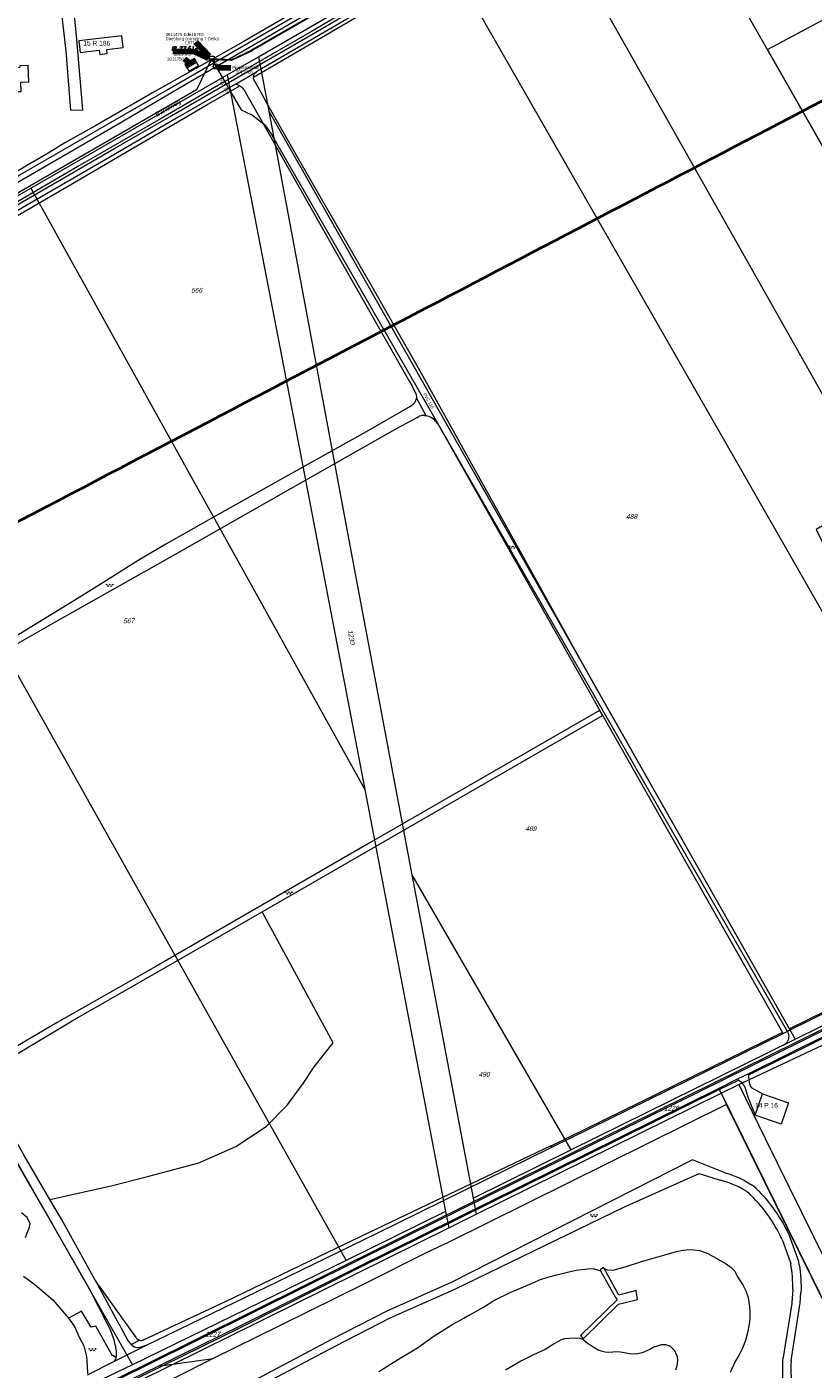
# Model space of a CAD drawing. Header units: metres. Extents: x 172462 to 175458, y 452773 to 455615.
# Tile 20 of 45: x 173867 to 174115, y 453403 to 453826. Entities that reach past the tile are written whole.
import ezdxf
from ezdxf.enums import TextEntityAlignment as Align

# ---------------------------------------------------------------- set-up
doc = ezdxf.new("R2010")
doc.units = ezdxf.units.M
doc.header["$MEASUREMENT"] = 0
for name, pattern in [('DGN Style 2', [107.046567, 64.22794, -42.818627]), ('DGN Style 3', [149.865194, 107.046567, -42.818627]), ('DGN Style 7', [214.093135, 96.341911, -42.818627, 32.11397, -42.818627])]:
    doc.linetypes.add(name, pattern=pattern)
for name, color, linetype, lineweight in [('BGT Ondergrond', 7, 'Continuous', 0), ('DKK ondergrond', 7, 'Continuous', 0), ('DWA hoofdleiding (stramien) (revisie)', 11, 'DGN Style 3', 0), ('Meldgebied', 5, 'Continuous', 40), ('Pers-druk bijzonderheden tekst (revisie)', 30, 'Continuous', 0), ('Pers-druk hoofdleiding (stramien) (revisie)', 30, 'DGN Style 7', 0), ('Pers-druk HVK nummer (revisie)', 30, 'Continuous', 0), ('Pers-druk IP-putnummer (revisie)', 30, 'Continuous', 0), ('Pers-druk Lozingspunt nummer (revisie)', 6, 'Continuous', 0), ('Pers-druk materiaal-diameter (revisie)', 30, 'Continuous', 0), ('Pers-druk pigginstallatie nummer (revisie)', 211, 'Continuous', 0), ('Pers-druk piginstallatie', 30, 'Continuous', 0), ('Pers-druk put (revisie)', 30, 'Continuous', 0), ('Pers-druk signaleringskabel (revisie)', 3, 'DGN Style 2', 0), ('Pers-druk voedingskast(revisie)', 30, 'Continuous', 0)]:
    doc.layers.add(name, color=color, linetype=linetype, lineweight=lineweight)
doc.styles.add('Style-Arial', font='arial.ttf')
doc.styles.add('Style-arial I 0.26180', font='arial.shx', dxfattribs={"oblique": 15})
doc.styles.add('Style-ITALICS', font='ITALICS.shx')
doc.styles.add('Style-WORKING', font='WORKING.shx')
doc.dimstyles.new('CT 1 10', dxfattribs={"dimtxt": 0.02, "dimasz": 0.02, "dimexe": 0.01, "dimexo": 0.0625, "dimgap": 0.01, "dimtad": 1, "dimzin": 3, "dimdsep": 46, "dimtxsty": 'Style-Arial', "dimcen": 0.09, "dimclrd": 1, "dimclre": 1, "dimazin": 3, "dimtfac": 1, "dimtmove": 1, "dimatfit": 1, "dimfxl": 0.01, "dimfxlon": 1, "dimfrac": 2, "dimtolj": 1, "dimtzin": 3, "dimlwd": 13, "dimlwe": 13, "dimarcsym": 0})

# ---------------------------------------------------------------- blocks, each defined once
blk = doc.blocks.new('TerminatorOpen_0.5')
at = {"color": 0, "linetype": 'ByBlock', "lineweight": -2}
for q in [(-1, 0.25), (-1, 0), (-1, -0.25)]:
    blk.add_line((0, 0), q, dxfattribs=at)
blk = doc.blocks.new('pomp')
at = {"layer": 'Pers-druk put (revisie)', "flags": 128}
blk.add_lwpolyline([(-1.75, 1.75), (1.75, 1.75), (1.75, -1.75)], dxfattribs=at)
at = {"layer": 'Pers-druk put (revisie)', "extrusion": (0, 0, -1)}
blk.add_solid([(1.75, 1.75), (1.75, -1.75), (-1.75, -1.75)], dxfattribs=at)
blk = doc.blocks.new('21_____1')
at = {"layer": 'Pers-druk piginstallatie'}
blk.add_circle((0, 0), 1, dxfattribs=at)
blk = doc.blocks.new('afsl_1')
at = {"layer": 'Pers-druk piginstallatie', "extrusion": (0, 0, -1)}
blk.add_solid([(2, 1), (2, -1), (0, 0)], dxfattribs=at)
at = {"layer": 'Pers-druk piginstallatie'}
blk.add_solid([(0, 0), (2, 1), (2, -1)], dxfattribs=at)
blk = doc.blocks.new('kast')
at = {"layer": 'Pers-druk voedingskast(revisie)'}
for p, q in [((0, -1.75), (0, 1.75)), ((1.28, 1.75), (1.28, -1.75))]:
    blk.add_line(p, q, dxfattribs=at)
at = {"layer": 'Pers-druk voedingskast(revisie)', "flags": 128}
for points in [[(0, 1.75), (-1.28, 1.75)], [(-1.28, 1.75), (-1.28, -1.75)], [(1.28, 1.75), (0, 1.75)], [(-1.28, -1.75), (0, -1.75)], [(0, -1.75), (1.28, -1.75)]]:
    blk.add_lwpolyline(points, dxfattribs=at)
at = {"layer": 'Pers-druk voedingskast(revisie)', "extrusion": (0, 0, -1)}
blk.add_solid([(1.28, -1.75), (0, -1.75), (1.28, 1.75), (0, 1.75)], dxfattribs=at)
blk = doc.blocks.new('*U16')
at = {"layer": 'BGT Ondergrond', "color": 7, "linetype": 'Continuous', "lineweight": 0}
for centre in [(-0.3, 0.35), (0, 0.25), (-0.1, -0.05), (0.1, -0.45), (0.2, -0.15)]:
    blk.add_circle(centre, 0.0447, dxfattribs=at)
blk = doc.blocks.new('BGT-271C_1')
at = {"layer": 'BGT Ondergrond', "color": 7, "linetype": 'Continuous', "lineweight": 0, "xscale": 0.07267220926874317, "yscale": 0.07267220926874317, "zscale": 0.07267220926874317, "rotation": 243.434948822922}
blk.add_blockref('*U16', (0, 0), dxfattribs=at)

msp = doc.modelspace()

# ---------------------------------------------------------------- linework, layer by layer
at = {"layer": 'BGT Ondergrond', "color": 7, "linetype": 'Continuous', "lineweight": 0, "flags": 128}
for points in [[(174290.63, 454014.1), (174000, 453850.15), (173983.45, 453840.34), (173956.93, 453824.74), (173929.65, 453808.95), (173909.49, 453797.21), (173883.25, 453782.11), (173857.27, 453766.98), (173827.68, 453749.82), (173810.61, 453739.88), (173792.19, 453729.21), (173761.92, 453711.74), (173748.79, 453704.11)], [(173894.58, 453787.65), (173912.13, 453797.74), (173934.63, 453810.83), (173957.54, 453824.02), (173982.87, 453838.95), (174255.5, 453994.03), (174290.63, 454014.1)], [(174037.92, 453880.81), (174024.61, 453872.95), (174014.34, 453866.91), (174006.33, 453862.12), (173983.42, 453849.04), (173964.42, 453838.31), (173935.41, 453821.43), (173929.04, 453817.91), (173907.49, 453805.73), (173888.58, 453794.81), (173879.12, 453789.58), (173873.94, 453786.33), (173866.85, 453782.27), (173851.75, 453773.25), (173840.2, 453766.66), (173835.93, 453763.77), (173801.64, 453744.79)], [(173874.55, 453867.13), (173876.15, 453854.33), (173877.36, 453836.9), (173879.47, 453818.47), (173880.96, 453799.86), (173884.86, 453800.03), (173882.85, 453823.45), (173881.44, 453836.88), (173879.86, 453850.96), (173878.27, 453865.21), (173878.25, 453865.33)], [(174030.84, 453864.64), (173986.62, 453839.56), (173939.87, 453812.18), (173939.55, 453811.99)], [(174031.33, 453863.77), (174135.74, 453678.96), (174116.07, 453667.68), (174177.18, 453544.36)], [(174234.82, 453744.88), (174164.42, 453707.39), (174100.74, 453818.98), (174174.68, 453858.6)], [(173938.62, 453810.29), (173987.12, 453838.69)], [(173805.68, 453743.23), (173806.65, 453743.79), (173818.2, 453750.43), (173895.82, 453795.5), (173915.63, 453807.09), (173962.42, 453834.29)], [(173932.96, 453808.09), (173939.55, 453811.99)], [(173932.96, 453808.09), (173914.36, 453797.39), (173892.09, 453784.29), (173867.4, 453770.03), (173843.6, 453756.1), (173821.76, 453743.42), (173796.28, 453728.8), (173778.43, 453718.53), (173758.34, 453707.04)], [(173845.3, 453755.72), (173878.5, 453774.97), (173905.63, 453790.88), (173923.71, 453801.45), (173934.28, 453807.58)], [(173934.28, 453807.58), (173932.96, 453808.09)], [(173934.28, 453807.58), (173934.61, 453807.38)], [(173935.6, 453806.44), (173967.16, 453750.72), (173987.96, 453714.06), (173988.67, 453712.82), (173989.92, 453710.2), (173989.98, 453709.18)], [(174107.65, 453510.15), (174045.43, 453619.89), (173991.09, 453717.82), (173976, 453744.14), (173953.71, 453783.11), (173943.3, 453801.39), (173939.48, 453808.29), (173938.72, 453809.56), (173938.65, 453809.83), (173938.62, 453810.11), (173938.62, 453810.29)], [(173749.13, 453703.51), (173756.41, 453707.73), (173776.98, 453719.6), (173792.96, 453728.88), (173811.14, 453739.33), (173894.58, 453787.65)], [(173989.98, 453709.18), (173989.52, 453707.69)], [(173993.08, 453703.53), (173989.98, 453709.18)], [(173988.07, 453706.47), (173974.12, 453698.46), (173952.28, 453686.28)], [(173914.08, 453659.85), (173950.43, 453680.54), (173983.98, 453699.56), (173990.23, 453702.99), (173990.69, 453703.24)], [(173992.54, 453703.63), (173993.08, 453703.53)], [(173996.68, 453701.07), (173997.19, 453700.17)], [(173997.19, 453700.17), (174047.82, 453610.58), (174047.72, 453610.53)], [(173952.28, 453686.28), (173925.33, 453671.11), (173911.01, 453663), (173902.27, 453657.81), (173891.45, 453650.97), (173881.49, 453644.8), (173863.23, 453633.69), (173854.54, 453628.61), (173845.99, 453623.34), (173834.3, 453616.35), (173822.8, 453609.59), (173810.22, 453602.4), (173797.09, 453595.23), (173796.65, 453594.99), (173796.36, 453594.9)], [(173799.94, 453592.79), (173800.11, 453592.9), (173803.74, 453595.07), (173807.35, 453597.27), (173821.17, 453605.55), (173842.71, 453618.75), (173862.27, 453630.49), (173877.71, 453639.31), (173914.08, 453659.85)], [(174047.72, 453610.53), (173975.1, 453568.68), (173907.8, 453529.84), (173876.69, 453512.12), (173852.52, 453498)], [(173955.93, 453555.46), (174048.65, 453609.01)], [(174047.72, 453610.53), (174048.65, 453609.01)], [(174048.65, 453609.01), (174048.69, 453609.04), (174105.4, 453509.04)], [(174235.4, 453567.64), (174190.26, 453545.67), (174145.12, 453523.37), (173987.08, 453445.3), (173954.98, 453429.33), (173904.64, 453404.32), (173845.89, 453375.39)], [(173941.35, 453547.06), (173955.93, 453555.46)], [(173852.66, 453495.43), (173852.93, 453495.66), (173881.49, 453512.71), (173916.16, 453532.53), (173941.35, 453547.06)], [(173954.33, 453492.95), (173957.75, 453498.14), (173963.78, 453505.73), (173941.35, 453547.06)], [(174177.18, 453544.36), (174107.65, 453510.15)], [(174107.85, 453509.8), (174177.36, 453544)], [(173421.36, 453165.62), (173442.62, 453176.35), (173466.8, 453188.17), (173517.73, 453213.34), (173604.04, 453255.27), (173653.37, 453279.4), (173681.85, 453293.82), (173733.65, 453319.18), (173794.28, 453349.73), (173818.47, 453362.33), (173829.82, 453368.01), (173846.06, 453375.03), (173904.81, 453403.96), (173955.16, 453428.97), (173987.26, 453444.94), (174145.3, 453523.01)], [(174131.81, 453514.36), (174094.89, 453496.09)], [(174094.85, 453495.62), (174131.99, 453514)], [(174107.65, 453510.15), (174107.85, 453509.8)], [(174105.4, 453509.04), (174032.42, 453473.13)], [(174032.65, 453472.8), (174105.6, 453508.69)], [(174105.6, 453508.69), (174105.4, 453509.04)], [(174105.6, 453508.69), (174107.85, 453509.8)], [(173874.43, 453456.33), (173866.26, 453470.43), (173855.52, 453489.09), (173852.5, 453494.26)], [(174091.18, 453494.25), (174085.34, 453491.36)], [(174085.51, 453491), (174091.59, 453494.01)], [(174094.89, 453496.09), (174091.18, 453494.25)], [(174091.59, 453494.01), (174091.41, 453494.12), (174091.18, 453494.25)], [(174091.59, 453494.01), (174091.66, 453493.96), (174091.9, 453493.78), (174092.13, 453493.6), (174092.35, 453493.4), (174092.56, 453493.18), (174092.76, 453492.96), (174092.94, 453492.73), (174093.11, 453492.49), (174093.27, 453492.24), (174093.42, 453491.98), (174093.55, 453491.71), (174093.67, 453491.43), (174094.57, 453488.35), (174096.82, 453482.97)], [(174099.14, 453489.68), (174095.66, 453491.52), (174095.52, 453491.83), (174095.38, 453492.17), (174095.26, 453492.51), (174095.15, 453492.85), (174095.06, 453493.21), (174094.98, 453493.56), (174094.92, 453493.92), (174094.88, 453494.28), (174094.85, 453494.64), (174094.84, 453495), (174094.84, 453495.37), (174094.85, 453495.62)], [(174094.89, 453496.09), (174094.86, 453495.73), (174094.85, 453495.62)], [(173874.43, 453456.33), (173894.2, 453460.74), (173905.62, 453463.7), (173921.43, 453467.85), (173933.06, 453473.02), (173942.68, 453479.39), (173949.31, 453486.17), (173954.33, 453492.95)], [(174085.34, 453491.36), (173971.7, 453435.13), (173934.35, 453416.34), (173908.89, 453403.83)], [(173910.17, 453404), (173934.52, 453415.98), (173971.87, 453434.77), (174085.51, 453491)], [(174085.34, 453491.36), (174085.51, 453491)], [(174085.51, 453491), (174085.96, 453490.1), (174087.81, 453486.33)], [(174087.81, 453486.33), (174000, 453442.74), (173993.27, 453439.57), (173973.64, 453429.77), (173946.84, 453416.49), (173925.89, 453406.2)], [(174263.49, 453246.63), (174249.41, 453240.54), (174215.98, 453226.02), (174177.45, 453304.76), (174164.49, 453330.86), (174137.86, 453384.67), (174087.81, 453486.33)], [(173857.52, 453479.29), (173863.73, 453468.44), (173875.31, 453448.44), (173886.95, 453428.01), (173892.39, 453417.36), (173893.52, 453415.15)], [(174032.42, 453473.13), (174032.35, 453473.24), (173981.94, 453449.19), (173961.96, 453439.56), (173929.68, 453424.1), (173903.89, 453411.99)], [(173904.93, 453410.39), (173953.47, 453433.94), (173977.45, 453445.64), (174032.65, 453472.8)], [(174032.42, 453473.13), (174032.65, 453472.8)], [(174087.08, 453464.79), (174077.04, 453468.87), (174000.94, 453430.17), (173980.65, 453421.15), (173963.25, 453412.21), (173941.22, 453400.54), (173920.83, 453390.71), (173915.27, 453388.25), (173901.51, 453381.8)], [(173901.51, 453381.8), (173903.27, 453380.47), (173916.23, 453386.05), (173921.83, 453388.54), (173942.3, 453398.39), (173964.36, 453410.08), (173981.69, 453418.98), (174001.91, 453427.98), (174055.43, 453453.91), (174079.18, 453464.56), (174085.77, 453462.45)], [(174097.11, 453459.75), (174096.3, 453460.52), (174095.62, 453460.98)], [(173888.7, 453430.86), (173878.05, 453450.08), (173874.43, 453456.33)], [(174094.2, 453458.8), (174094.67, 453458.48)], [(173866.7, 453444.31), (173867.31, 453445.81), (173867.91, 453447.31), (173868.22, 453448.61), (173867.23, 453450.61), (173865.53, 453452.12)], [(174105.24, 453443.77), (174105.42, 453443.38), (174108.02, 453436.11)], [(174110.73, 453435.7), (174110.55, 453436.77), (174107.83, 453444.36), (174107.6, 453444.86)], [(174049.15, 453434.51), (174050, 453434.09), (174052, 453434), (174055.79, 453435.13), (174060.68, 453436.66), (174072.05, 453439.93), (174074.05, 453440.34), (174076.15, 453440.55), (174077.45, 453440.46), (174079.25, 453440.27), (174081.85, 453439.29), (174087.67, 453436.03), (174089.28, 453434.84), (174090.38, 453433.74), (174091.29, 453431.95), (174092.91, 453429.36), (174093.92, 453427.47), (174094.63, 453425.38), (174095.05, 453422.48), (174095.16, 453421.18), (174095.08, 453418.78), (174094.89, 453416.98), (174094.5, 453414.68), (174093.72, 453411.88), (174092.84, 453409.47), (174091.65, 453407.07), (174090.56, 453405.46), (174088.89, 453401.75)], [(174001.44, 453417), (174004.92, 453418.92), (174006.03, 453419.5), (174007.81, 453420.43), (174011.2, 453422.35), (174014.38, 453424.47), (174019.96, 453427.21), (174021.36, 453427.72), (174024.25, 453429.03), (174027.04, 453430.15), (174028.83, 453430.96), (174031.43, 453431.78), (174034.32, 453432.59), (174037.61, 453433.41), (174040.41, 453434.03), (174044, 453434.45), (174045.7, 453434.56), (174048.04, 453433.84)], [(174048.04, 453433.84), (174052.78, 453425.4), (174053.31, 453424.65), (174041.7, 453413.4), (174042.56, 453412.43), (174053.77, 453423.3), (174059.66, 453424.76), (174059.24, 453427.65), (174053.78, 453426.15)], [(174049.15, 453434.51), (174048.94, 453434.89), (174047.9, 453434.1), (174048.04, 453433.84)], [(174053.78, 453426.15), (174049.15, 453434.51)], [(173866.13, 453432.12), (173869.72, 453429.48), (173875.32, 453424.66), (173880.31, 453418.9)], [(173901.37, 453413.27), (173898.57, 453417.15), (173897.98, 453417.98), (173888.7, 453430.86)], [(173888.7, 453430.86), (173895.98, 453417.46), (173896.22, 453417.02), (173896.24, 453416.97), (173896.46, 453416.58), (173896.7, 453416.13), (173896.94, 453415.69), (173898.42, 453412.96), (173899.22, 453411.49), (173900, 453410.7), (173900.05, 453410.64)], [(174108.66, 453427.9), (174108.38, 453423.79), (174108.35, 453423.5), (174106.31, 453410.53), (174105.66, 453406.44)], [(174108.18, 453405.47), (174108.24, 453406.13), (174108.87, 453410.12), (174110.92, 453423.14), (174110.96, 453423.49), (174111.23, 453426.98)], [(173895.34, 453406.39), (173894.48, 453406.98), (173894.09, 453407.26), (173893.74, 453407.78), (173888.89, 453416.39), (173887.5, 453416.06), (173884.36, 453421.09), (173880.31, 453418.9)], [(173880.31, 453418.9), (173882.15, 453416.3), (173883.72, 453412.93), (173885.14, 453410.19), (173886.01, 453406.82), (173886.21, 453403.84), (173886.28, 453401.42)], [(173978.14, 453402.07), (173984.38, 453406.01), (173990.31, 453409.58), (173995.33, 453413.16), (174001.44, 453417)], [(173894.85, 453405.34), (173904.93, 453410.39)], [(173900.05, 453410.64), (173902.7, 453411.96)], [(174071.8, 453402.64), (174072.19, 453403.85), (174072.38, 453405.55), (174072.37, 453406.65), (174071.46, 453408.64), (174070.66, 453409.43), (174069.95, 453410.03), (174068.65, 453410.52), (174067.25, 453410.51), (174064.86, 453409.7), (174063.56, 453408.99), (174061.17, 453407.97), (174059.67, 453407.67), (174058.67, 453407.56), (174057.18, 453407.65), (174054.97, 453408.04), (174053.57, 453408.23), (174051.97, 453408.22), (174050.68, 453408.11), (174049.48, 453408.2), (174048.27, 453408.49), (174047.27, 453408.79), (174045.97, 453409.68), (174045.07, 453410.17), (174043.86, 453410.96), (174043.26, 453411.56), (174042.55, 453412.16), (174041.35, 453412.55), (174038.15, 453412.53), (174036.66, 453412.42), (174035.66, 453412.11), (174033.47, 453410.8), (174030.58, 453408.98), (174026.89, 453407.36), (174022.91, 453405.34), (174020.62, 453403.92), (174018.13, 453402.51)], [(173886.29, 453400.98), (173894.85, 453405.34)], [(173894.85, 453405.34), (173895.08, 453405.87), (173895.34, 453406.39)], [(173925.89, 453406.2), (173913.6, 453399.96), (173895.01, 453390.72)], [(173910.17, 453404), (173925.89, 453406.2)], [(173908.89, 453403.83), (173846.77, 453373.6)], [(173847.37, 453373.45), (173910.17, 453404)], [(173908.89, 453403.83), (173910.17, 453404)]]:
    msp.add_lwpolyline(points, dxfattribs=at)
at = {"layer": 'BGT Ondergrond', "color": 7, "linetype": 'Continuous', "lineweight": 13, "flags": 128}
for points in [[(173897.15, 453823.36), (173883.53, 453821.79), (173883.96, 453818.08), (173890, 453818.78), (173890.15, 453817.49), (173892.53, 453817.77), (173892.39, 453819.02), (173897.59, 453819.62)], [(173897.59, 453819.62), (173897.15, 453823.36)], [(173867.63, 453813.92), (173864.97, 453813.82), (173864.99, 453813.34), (173862.82, 453813.26), (173863.09, 453805.73), (173865.36, 453805.81), (173865.26, 453808.72), (173867.81, 453808.81)], [(173867.81, 453808.81), (173867.63, 453813.92)], [(174096.82, 453482.97), (174099.14, 453489.68)], [(174099.14, 453489.68), (174107.36, 453486.83)], [(174107.36, 453486.83), (174105.04, 453480.12), (174096.82, 453482.97)]]:
    msp.add_lwpolyline(points, dxfattribs=at)
at = {"layer": 'BGT Ondergrond', "color": 7, "linetype": 'Continuous', "lineweight": 0, "extrusion": (0, 0, -1)}
for centre, radius, start, end in [((-173940.87, 453810.17), 2.25, 3.1747, 53.9848), ((-174079.37, 453436.1), 29.72, 105.0524, 123.1538), ((-174062.42, 453424.15), 49.71, 134.264, 155.3767), ((-174066.21, 453428.74), 45.06, 171.1163, 182.2455), ((-173902.13, 453412.02), 2.5, 270.3303, 326.5449), ((-173898.41, 453426.42), 17.3, 247.8684, 257.6462), ((-174143.75, 453402.77), 38.27, 331.5389, 5.5125)]:
    msp.add_arc(centre, radius, start, end, dxfattribs=at)
at = {"layer": 'BGT Ondergrond', "color": 7, "linetype": 'Continuous', "lineweight": 0}
for centre, radius, start, end in [((173932.72, 453804.39), 3.54, 35.4147, 57.672), ((173984.29, 453712.42), 7.05, 302.3939, 317.8371), ((173992.42, 453699.52), 4.1, 88.3684, 114.9426), ((173991.73, 453697.68), 6, 34.3636, 76.9887), ((174079.34, 453436.04), 27.18, 56.8646, 76.3188), ((174062.41, 453424.15), 47.11, 24.6172, 46.7912), ((174066.09, 453428.74), 42.57, 358.8788, 9.9794), ((173871.59, 453405.33), 24.03, 12.435, 24.1239), ((173903.25, 453413.86), 1.97, 197.1428, 253.5954), ((173884.67, 453407.7), 10.76, 353.0088, 15.1109), ((173903.25, 453413.86), 1.98, 253.7181, 288.6889), ((174143.74, 453402.77), 35.66, 175.6585, 208.4718)]:
    msp.add_arc(centre, radius, start, end, dxfattribs=at)
at = {"layer": 'DKK ondergrond', "color": 6, "linetype": 'Continuous', "lineweight": 0, "flags": 128}
for points in [[(174062.07, 453886.78), (174161.84, 453711.56), (174241.24, 453571.98)], [(173798.49, 453741.26), (173911.37, 453806.33), (174042.1, 453882.01)], [(173940.22, 453816.75), (173959.86, 453828.08), (173998.42, 453850.46)], [(173998.42, 453850.46), (174091.26, 453688.49), (174176.2, 453539.89)], [(173930.35, 453811.06), (173940.22, 453816.75)], [(173940.22, 453816.75), (173943.43, 453799.56)], [(173868.43, 453775.33), (173930.35, 453811.06)], [(173930.35, 453811.06), (173953.09, 453693.09), (173973.69, 453585.64)], [(173943.43, 453799.56), (173968.03, 453667.63), (173988.6, 453558.77)], [(173943.43, 453799.56), (173989.24, 453719.08)], [(173801.1, 453736.49), (173868.43, 453775.33)], [(173868.43, 453775.33), (173973.69, 453585.64)], [(173800.11, 453735.94), (173967.83, 453437.13)], [(173989.24, 453719.08), (174045.53, 453619.69), (174109.44, 453506.92)], [(173733.74, 453698), (173776.03, 453622.85), (173800.22, 453579.87), (173851.25, 453490.25), (173900.49, 453404.15)], [(173973.69, 453585.64), (173999.2, 453452.51)], [(173988.6, 453558.77), (174007.87, 453456.75)], [(173988.6, 453558.77), (174038.68, 453471.97)], [(174109.44, 453506.92), (174133.06, 453518.58)], [(174091.65, 453492.57), (174135.68, 453513.3)], [(174038.68, 453471.97), (174109.44, 453506.92)], [(174008.83, 453451.65), (174086.09, 453489.82)], [(174086.09, 453489.82), (174091.65, 453492.57)], [(174086.09, 453489.82), (174137.86, 453384.67), (174164.49, 453330.86), (174177.44, 453304.86), (174216.02, 453226.04)], [(174091.65, 453492.57), (174100, 453475.57)], [(174007.87, 453456.75), (174038.68, 453471.97)], [(174100, 453475.57), (174221.76, 453228.52)], [(174007.87, 453456.75), (174008.83, 453451.65)], [(173999.2, 453452.51), (173967.83, 453437.13)], [(173999.2, 453452.51), (174000.19, 453447.37)], [(174000.19, 453447.37), (174008.83, 453451.65)], [(173854.13, 453375.2), (174000.19, 453447.37)], [(173967.83, 453437.13), (173900.49, 453404.15)], [(173900.49, 453404.15), (173851.4, 453380.78)]]:
    msp.add_lwpolyline(points, dxfattribs=at)
at = {"layer": 'DWA hoofdleiding (stramien) (revisie)', "linetype": 'Continuous', "flags": 128}
msp.add_lwpolyline([(173925.38, 453816.03), (173920.7, 453806.33), (173610.84, 453627.28)], dxfattribs=at)
at = {"layer": 'Meldgebied'}
msp.add_rational_spline([(173886.48, 454940.1), (173810.66, 454919.59), (173735.88, 454895.58), (173559.06, 454831.42), (173382.23, 454767.25), (173335.51, 454752.28), (173297.91, 454720.75), (173118.26, 454570.12), (172938.61, 454419.49), (172892.93, 454381.19), (172869.45, 454326.4), (172868.91, 454325.14), (172868.37, 454323.89), (172831.65, 454238.2), (172859.99, 454149.4), (172864.32, 454135.82), (172868.66, 454122.25), (172882.72, 454078.19), (172911.6, 454042.08), (172988.36, 453946.14), (173065.12, 453850.19), (173127.84, 453771.79), (173227.37, 453758.55), (173396.88, 453662.15), (173566.39, 453565.75), (173645.01, 453555.29), (173715.29, 453592.07), (174010.54, 453746.62), (174305.79, 453901.16), (174311.32, 453912.56), (174316.86, 453923.96), (174363.66, 454020.32), (174326.18, 454120.66), (174295.84, 454201.89), (174265.51, 454283.12), (174258.12, 454302.89), (174254.16, 454323.62), (174225.24, 454474.75), (174196.33, 454625.88), (174183.22, 454694.4), (174207.49, 454759.81), (174234.51, 454832.64), (174261.53, 454905.48), (174241.08, 454927.44), (174220.63, 454949.4), (174119.41, 455040.82), (173987.76, 455005.2), (173937.12, 454972.65), (173886.48, 454940.1)], [1, 0.99973656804, 1, 1, 1, 0.981280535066, 1, 1, 1, 0.972729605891, 1, 1, 1, 0.936980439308, 1, 1, 1, 0.983319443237, 1, 1, 1, 0.92795740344, 1, 1, 1, 0.953173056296, 1, 1, 1, 1, 1, 0.919180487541, 1, 1, 1, 0.996456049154, 1, 1, 1, 0.963201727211, 1, 1, 1, 1, 1, 0.877857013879, 1, 1, 1], degree=2, knots=[0, 0, 0, 0.045455, 0.045455, 0.090909, 0.090909, 0.136364, 0.136364, 0.181818, 0.181818, 0.227273, 0.227273, 0.272727, 0.272727, 0.318182, 0.318182, 0.363636, 0.363636, 0.409091, 0.409091, 0.454545, 0.454545, 0.5, 0.5, 0.545455, 0.545455, 0.590909, 0.590909, 0.613636, 0.613636, 0.636364, 0.636364, 0.681818, 0.681818, 0.727273, 0.727273, 0.772727, 0.772727, 0.818182, 0.818182, 0.863636, 0.863636, 0.886364, 0.886364, 0.909091, 0.909091, 0.954545, 0.954545, 1, 1, 1], dxfattribs=at)
at = {"layer": 'Pers-druk hoofdleiding (stramien) (revisie)', "linetype": 'Continuous', "flags": 128}
for points in [[(174084.93, 454383.05), (174089.95, 454374.25), (174112.5, 454334.39), (174159.01, 454254), (174200.51, 454184.06), (174210.5, 454168.67), (174262.52, 454075.77), (174289.44, 454027.75), (174289.93, 454026.88), (174289.32, 454023.21), (174253.3, 453999.35), (174139.4, 453934.16), (174052.18, 453884.14), (174003.44, 453856.65), (173938.27, 453819.03), (173937.86, 453818.73), (173931.65, 453815.78), (173925.38, 453816.03)], [(173925.38, 453816.03), (173933.81, 453801.56), (173934.71, 453800.01), (173938.33, 453798.27), (173942.15, 453795.38), (173944.24, 453792.45), (174107.01, 453509.17), (174107.21, 453508.73), (174107.34, 453508.29), (174107.4, 453507.79), (174107.37, 453507.29), (174107.29, 453506.89), (174107.14, 453506.45), (174106.94, 453506.09), (174106.64, 453505.69), (174106.26, 453505.33), (174105.92, 453505.1), (174105.73, 453505)]]:
    msp.add_lwpolyline(points, dxfattribs=at)
at = {"layer": 'Pers-druk signaleringskabel (revisie)', "linetype": 'Continuous', "flags": 128}
msp.add_lwpolyline([(174085.28, 454382.95), (174090.17, 454374.37), (174112.72, 454334.52), (174159.22, 454254.12), (174200.72, 454184.19), (174210.72, 454168.8), (174262.73, 454075.9), (174290.19, 454026.92), (174289.55, 454023.06), (174253.43, 453999.14), (174139.52, 453933.94), (174052.3, 453883.92), (174003.56, 453856.43), (173938.41, 453818.82), (173937.99, 453818.52), (173931.7, 453815.52), (173925.37, 453815.78)], dxfattribs=at)

# ---------------------------------------------------------------- block references
at = {"layer": 'BGT Ondergrond', "color": 7, "linetype": 'Continuous', "lineweight": 0, "xscale": 30, "yscale": 30, "zscale": 30}
for p in [(174020.4, 453662.04), (173893.29, 453650.02), (173949.76, 453552.98), (174045.99, 453451.21), (173887.83, 453408.95)]:
    msp.add_blockref('BGT-271C_1', p, dxfattribs=at)
at = {"layer": 'Pers-druk HVK nummer (revisie)', "xscale": 1.25, "yscale": 1.25, "zscale": 1.25, "rotation": 323.5815051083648}
msp.add_blockref('TerminatorOpen_0.5', (173918.11, 453815.01), dxfattribs=at)
at = {"layer": 'Pers-druk piginstallatie', "rotation": 210.0443025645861}
for name, xscale, yscale, zscale in [('21_____1', 0.7999981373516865, 0.7999981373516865, 0.7999981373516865), ('afsl_1', 0.5, 0.5, 0.5)]:
    msp.add_blockref(name, (173926.74, 453813.67), dxfattribs=dict(at, xscale=xscale, yscale=yscale, zscale=zscale))
at = {"layer": 'Pers-druk put (revisie)', "xscale": 0.5, "yscale": 0.5, "zscale": 0.5}
msp.add_blockref('pomp', (173925.38, 453816.03), dxfattribs=at)
at = {"layer": 'Pers-druk voedingskast(revisie)', "rotation": 299.9910234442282}
msp.add_blockref('kast', (173919.18, 453814.15), dxfattribs=at)

# ---------------------------------------------------------------- texts
at = {"layer": 'BGT Ondergrond', "color": 7, "linetype": 'Continuous', "lineweight": 0, "style": 'Style-Arial'}
for s, p in [('15 R 186', (173889.22, 453821)), ('14 P 16', (174100.37, 453486))]:
    msp.add_text(s, height=1.5, dxfattribs=at).set_placement(p, align=Align.MIDDLE_CENTER)
msp.add_text('Barteweg', height=1.5, rotation=30.2133, dxfattribs=at).set_placement((173911.65, 453800.61), align=Align.MIDDLE_CENTER)
at = {"layer": 'DKK ondergrond', "color": 6, "linetype": 'Continuous', "lineweight": 0, "style": 'Style-arial I 0.26180', "oblique": 15}
for s, p in [('566', (173920.68, 453743.09)), ('488', (174057.85, 453671.72)), ('567', (173899.28, 453638.82)), ('489', (174026.07, 453573.3)), ('490', (174011.35, 453495.83)), ('1228', (174070.36, 453485.11)), ('1227', (173925.75, 453413.85))]:
    msp.add_text(s, height=1.5, dxfattribs=at).set_placement(p, align=Align.MIDDLE_CENTER)
msp.add_text('1230', height=1.5, rotation=280.1, dxfattribs=at).set_placement((173969.49, 453633.73), align=Align.MIDDLE_CENTER)
at = {"layer": 'Pers-druk bijzonderheden tekst (revisie)', "style": 'Style-WORKING', "width": 0.858588}
msp.add_text('Pigginstallatie', height=0.99, dxfattribs=at).set_placement((173931.95, 453813.85), align=Align.TOP_LEFT)
at = {"layer": 'Pers-druk bijzonderheden tekst (revisie)', "insert": (173910.91, 453824.25), "char_height": 0.99, "attachment_point": 1, "line_spacing_factor": 0.798413, "style": 'Style-WORKING'}
msp.add_mtext("\\H1x;\\W0.858588;3011475 Ede48 RG\\PDoesburg (camping 't Gello)", dxfattribs=at)
at = {"layer": 'Pers-druk HVK nummer (revisie)', "style": 'Style-WORKING', "width": 0.858588}
msp.add_text('3011750', height=0.99, rotation=0.0063, dxfattribs=at).set_placement((173911.41, 453815.51))
at = {"layer": 'Pers-druk IP-putnummer (revisie)', "style": 'Style-WORKING', "width": 0.858588}
msp.add_text('3011475', height=0.99, dxfattribs=at).set_placement((173913.5, 453817.01))
at = {"layer": 'Pers-druk IP-putnummer (revisie)', "insert": (173912.63, 453818.74), "char_height": 1.25, "attachment_point": 7, "rotation": 0.0657, "line_spacing_factor": 0.6, "style": 'Style-ITALICS'}
msp.add_mtext('IP 27.61+', dxfattribs=at)
at = {"layer": 'Pers-druk Lozingspunt nummer (revisie)', "style": 'Style-WORKING', "width": 0.858586}
msp.add_text('L071', height=0.99, dxfattribs=at).set_placement((173917.14, 453821.67), align=Align.TOP_LEFT)
at = {"layer": 'Pers-druk materiaal-diameter (revisie)', "style": 'Style-WORKING', "width": 0.858588}
for rotation, p in [(300.4984, (173927.51, 453809.52)), (299.6441, (173992.06, 453710.36))]:
    msp.add_text('PVC 110', height=0.99, rotation=rotation, dxfattribs=at).set_placement(p)
at = {"layer": 'Pers-druk pigginstallatie nummer (revisie)', "style": 'Style-WORKING', "width": 0.858588}
msp.add_text('3011828', height=0.99, rotation=360, dxfattribs=at).set_placement((173933.04, 453811.45))

# ---------------------------------------------------------------- leaders
at = {"layer": 'Pers-druk bijzonderheden tekst (revisie)'}
msp.add_leader([(173927.48, 453813.36), (173931.54, 453813.19)], dimstyle='CT 1 10', override={"dimtxt": 1.25, "dimasz": 1.25, "dimgap": 0, "dimtxsty": 'Style-ITALICS', "dimclrd": 0, "dimldrblk": 'TerminatorOpen_0.5', "dimlwd": 65534}, dxfattribs=at)
at = {"layer": 'Pers-druk HVK nummer (revisie)'}
msp.add_leader([(173918.11, 453815.01), (173916.83, 453815.96)], dimstyle='CT 1 10', override={"dimtxt": 1.25, "dimasz": 1.25, "dimgap": 0, "dimtxsty": 'Style-ITALICS', "dimclrd": 0, "dimldrblk": 'TerminatorOpen_0.5', "dimlwd": 65534}, dxfattribs=at)
at = {"layer": 'Pers-druk IP-putnummer (revisie)', "annotation_type": 0, "has_hookline": 1, "hookline_direction": 0, "text_width": 7.3, "horizontal_direction": (-0.999999, -0.001147, 0)}
msp.add_leader([(173924.5, 453816.15), (173919.83, 453818.34), (173920.5, 453818.34)], dimstyle='CT 1 10', override={"dimtxt": 1.25, "dimasz": 1.25, "dimgap": 0, "dimtxsty": 'Style-ITALICS', "dimclrd": 0, "dimldrblk": 'TerminatorOpen_0.5', "dimlwd": 65534}, dxfattribs=at)
at = {"layer": 'Pers-druk Lozingspunt nummer (revisie)'}
msp.add_leader([(173924.7, 453816.91), (173920.44, 453821.34)], dimstyle='CT 1 10', override={"dimtxt": 1.5, "dimasz": 1.5, "dimgap": 0, "dimtxsty": 'Style-ITALICS', "dimclrd": 0, "dimldrblk": 'TerminatorOpen_0.5', "dimlwd": 65534}, dxfattribs=at)

doc.saveas('drawing.dxf')
